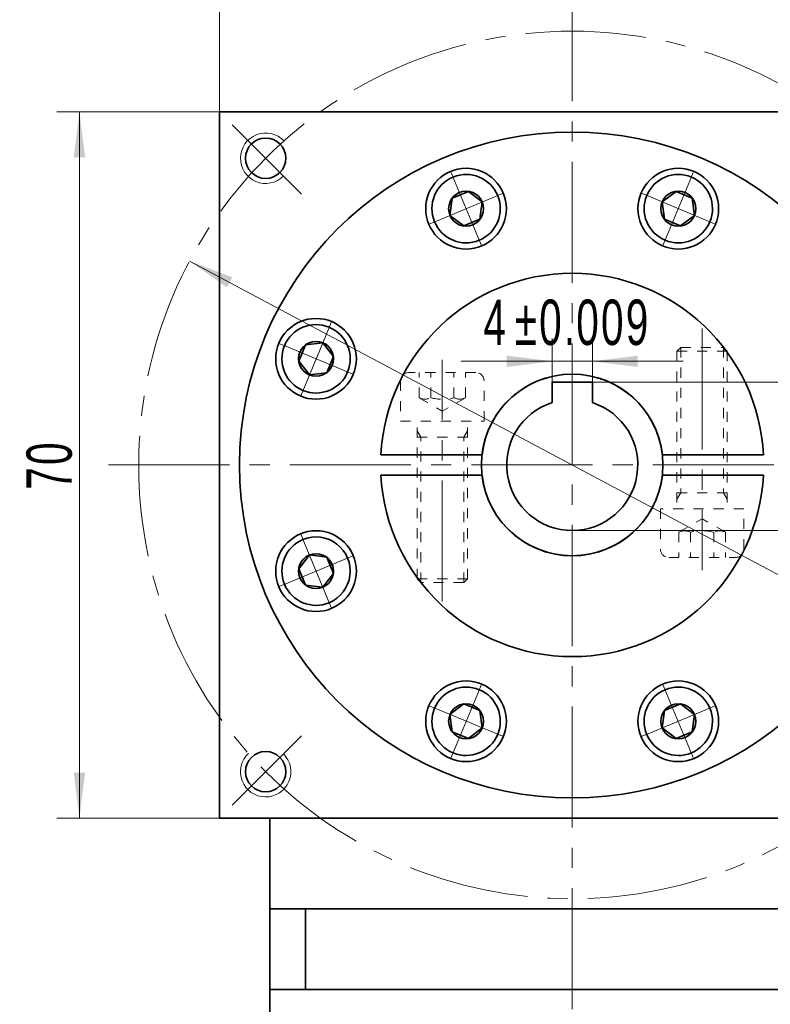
# Model space of a CAD drawing. Header units: millimetres. Extents: x 1507 to 2039, y 72 to 471.
# Tile 4 of 6: x 1793 to 1867, y 300 to 398. Entities that reach past the tile are written whole.
import ezdxf

# ---------------------------------------------------------------- set-up
doc = ezdxf.new("R2010")
doc.units = ezdxf.units.MM
doc.set_wipeout_variables(frame=1)
doc.linetypes.add('点画线', pattern=[18, 12, -2, 2, -2])
doc.linetypes.add('虚线', pattern=[2, 1, -1])
doc.layers.get('0').update_dxf_attribs({"lineweight": 35})
for name, color, linetype, lineweight in [('EB0_1', 7, 'Continuous', 35), ('中心线层', 1, '点画线', 18), ('尺寸线层', 3, 'Continuous', 18), ('粗实线层', 7, 'Continuous', 35), ('虚线层', 6, '虚线', 18)]:
    doc.layers.add(name, color=color, linetype=linetype, lineweight=lineweight)
doc.styles.add('标准', font='txt', dxfattribs={"width": 0.667})
doc.dimstyles.new('a4-1-1.5', dxfattribs={"dimtxt": 4.5, "dimasz": 4.5, "dimexe": 2.25, "dimexo": 0, "dimgap": 0.75, "dimtad": 1, "dimdec": 3, "dimdsep": 46, "dimtxsty": '标准', "dimblk": '_CAXARROW', "dimcen": 0, "dimdle": 9, "dimazin": 2, "dimtfac": 0.707107, "dimtdec": 3, "dimtix": 1, "dimtmove": 2, "dimatfit": 3, "dimfxl": 0, "dimfrac": 2, "dimtolj": 1, "dimarcsym": 0})

# ---------------------------------------------------------------- blocks, each defined once
blk = doc.blocks.new('*X25')
at = {"layer": '尺寸线层', "linetype": 'Continuous'}
for points in [[(1812.692, 402.102), (1817.192, 402.664), (1817.192, 401.539)], [(1882.692, 402.102), (1878.192, 402.664), (1878.192, 401.539)]]:
    blk.add_hatch(color=0, dxfattribs=at).paths.add_polyline_path(points, flags=0)
at = {"layer": '尺寸线层', "color": 0, "linetype": 'Continuous'}
for p, q in [((1812.692, 388.543), (1812.692, 404.352)), ((1882.692, 388.543), (1882.692, 404.352)), ((1812.692, 402.102), (1882.692, 402.102))]:
    blk.add_line(p, q, dxfattribs=at)
at = {"layer": '尺寸线层', "color": 0, "insert": (1847.692, 405.078), "char_height": 4.5, "width": 9, "attachment_point": 5, "line_spacing_factor": 1.15057, "style": '标准'}
blk.add_mtext('\\T1.1;70', dxfattribs=at)
blk = doc.blocks.new('_CAXARROW')
blk.add_hatch(color=0).paths.add_polyline_path([(0, 0), (-1, 0.125), (-1, -0.125)], flags=0)
blk = doc.blocks.new('*X26')
at = {"layer": '尺寸线层', "linetype": 'Continuous'}
for points in [[(1798.817, 388.543), (1799.379, 384.043), (1798.254, 384.043)], [(1798.817, 318.543), (1799.379, 323.043), (1798.254, 323.043)]]:
    blk.add_hatch(color=0, dxfattribs=at).paths.add_polyline_path(points, flags=0)
at = {"layer": '尺寸线层', "color": 0, "linetype": 'Continuous'}
for p, q in [((1812.692, 388.543), (1796.567, 388.543)), ((1798.817, 388.543), (1798.817, 318.543)), ((1812.692, 318.543), (1796.567, 318.543))]:
    blk.add_line(p, q, dxfattribs=at)
at = {"layer": '尺寸线层', "color": 0, "insert": (1795.841, 353.543), "char_height": 4.5, "width": 9, "attachment_point": 5, "rotation": 90, "line_spacing_factor": 1.15057, "style": '标准'}
blk.add_mtext('\\T1.1;70', dxfattribs=at)
blk = doc.blocks.new('*X29')
at = {"layer": '中心线层', "linetype": '点画线', "lineweight": 18}
for p, q in [((0, -3.89), (0, 3.89)), ((-3.89, 0), (3.89, 0))]:
    blk.add_line(p, q, dxfattribs=at)
at = {"layer": '粗实线层'}
for p, q in [((-1.732, 0), (-0.866, 1.5)), ((-0.866, 1.5), (0.866, 1.5)), ((1.732, 0), (0.866, 1.5)), ((1.732, 0), (0.866, 1.5)), ((-1.732, 0), (-0.866, -1.5)), ((1.732, 0), (0.866, -1.5)), ((-0.866, -1.5), (0.866, -1.5))]:
    blk.add_line(p, q, dxfattribs=at)
blk.add_circle((0, 0), 1.732, dxfattribs=at)
for start, end in [(0, 180), (180, 360)]:
    blk.add_arc((0, 0), 3.39, start, end, dxfattribs=at)
blk = doc.blocks.new('*X30')
at = {"layer": '尺寸线层', "linetype": 'Continuous'}
for points in [[(1809.742, 373.761), (1813.449, 371.148), (1813.978, 372.141)], [(1885.643, 333.325), (1881.407, 334.944), (1881.936, 335.937)]]:
    blk.add_hatch(color=0, dxfattribs=at).paths.add_polyline_path(points, flags=0)
at = {"layer": '尺寸线层', "color": 0, "linetype": 'Continuous'}
blk.add_line((1895.323, 328.168), (1809.742, 373.761), dxfattribs=at)
at = {"layer": '尺寸线层', "color": 0, "insert": (1893.613, 332.836), "char_height": 4.5, "width": 14.81605, "attachment_point": 5, "rotation": 331.95384, "line_spacing_factor": 1.15057, "style": '标准'}
blk.add_mtext('\\T1.1;%%C86', dxfattribs=at)
blk = doc.blocks.new('nmwq23_1')
at = {"layer": '中心线层'}
blk.add_line((0, -17.887), (0, 6.07), dxfattribs=at)
at = {"layer": '虚线层'}
for p, q in [((-4.14, 3.992), (-4.14, 0)), ((3.312, 4.82), (-3.312, 4.82)), ((-2.309, 2.32), (-2.309, 4.82)), ((-1.155, 2.32), (-1.155, 4.82)), ((1.155, 2.32), (1.155, 4.82)), ((2.309, 2.32), (2.309, 4.82)), ((4.14, 0), (4.14, 3.992)), ((-2.309, 2.32), (0, 0.987)), ((2.309, 2.32), (0, 0.987)), ((-4.14, 0), (4.14, 0)), ((-2.5, -15.625), (-2.5, 0)), ((2.5, -15.625), (2.5, 0)), ((-2.125, -1.6), (-2.5, -0.95)), ((2.125, -1.6), (2.5, -0.95)), ((-2.5, -1.6), (2.5, -1.6)), ((-2.125, -16), (-2.125, -1.6)), ((2.125, -16), (2.125, -1.6)), ((2.5, -15.625), (-2.5, -15.625)), ((-2.125, -16), (-2.5, -15.625)), ((2.125, -16), (-2.125, -16)), ((2.125, -16), (2.5, -15.625))]:
    blk.add_line(p, q, dxfattribs=at)
for centre, radius, start, end in [((-3.312, 3.992), 0.828, 90, 180), ((3.312, 3.992), 0.828, 0, 90), ((-1.732, 3.475), 1.291, 243.43495, 296.56505), ((0, 6.707), 4.536, 255.25287, 284.74713), ((1.732, 3.475), 1.291, 243.43495, 296.56505)]:
    blk.add_arc(centre, radius, start, end, dxfattribs=at)
blk = doc.blocks.new('nsd57_1')
at = {"layer": '粗实线层'}
for p, q in [((-18.974, 1), (-8.944, 1)), ((18.974, 1), (8.944, 1)), ((-18.974, -1), (-8.944, -1)), ((18.974, -1), (8.944, -1))]:
    blk.add_line(p, q, dxfattribs=at)
for radius, start, end in [(19, 3.01696, 176.98304), (9, 6.37937, 173.62063), (19, 183.01696, 356.98304), (9, 186.37937, 353.62063)]:
    blk.add_arc((0, 0), radius, start, end, dxfattribs=at)
at = {"layer": '粗实线层', "rotation": 180}
blk.add_blockref('nmwq23_1', (12.885, -4.346), dxfattribs=at)
at = {"layer": '粗实线层'}
blk.add_blockref('nmwq23_1', (-12.885, 4.346), dxfattribs=at)
blk = doc.blocks.new('*X45')
at = {"layer": '尺寸线层', "color": 0, "char_height": 4.5, "attachment_point": 1, "line_spacing_factor": 1.15057, "style": '标准'}
for s, insert, width in [('\\T1.1;4', (1838.878, 369.939), 70.51326), ('\\T1.1;%%P0.009', (1841.99, 369.939), 62.30141)]:
    blk.add_mtext(s, dxfattribs=dict(at, insert=insert, width=width))
blk = doc.blocks.new('*X44')
at = {"layer": '尺寸线层', "linetype": 'Continuous'}
for points in [[(1845.692, 363.822), (1841.192, 363.26), (1841.192, 364.385)], [(1849.692, 363.822), (1854.192, 363.26), (1854.192, 364.385)]]:
    blk.add_hatch(color=0, dxfattribs=at).paths.add_polyline_path(points, flags=0)
at = {"layer": '尺寸线层', "color": 0, "linetype": 'Continuous'}
for p, q in [((1845.692, 361.743), (1845.692, 366.072)), ((1849.692, 361.743), (1849.692, 366.072)), ((1858.692, 363.822), (1836.692, 363.822))]:
    blk.add_line(p, q, dxfattribs=at)
at = {"layer": '尺寸线层', "color": 0}
blk.add_blockref('*X45', (0, 0), dxfattribs=at)
blk = doc.blocks.new('*X46')
at = {"layer": '尺寸线层', "linetype": 'Continuous'}
for points in [[(1873.428, 361.743), (1873.99, 357.243), (1872.865, 357.243)], [(1873.428, 347.043), (1873.99, 351.543), (1872.865, 351.543)]]:
    blk.add_hatch(color=0, dxfattribs=at).paths.add_polyline_path(points, flags=0)
at = {"layer": '尺寸线层', "color": 0, "linetype": 'Continuous'}
for p, q in [((1849.692, 361.743), (1875.678, 361.743)), ((1873.428, 361.743), (1873.428, 347.043)), ((1847.692, 347.043), (1875.678, 347.043))]:
    blk.add_line(p, q, dxfattribs=at)
at = {"layer": '尺寸线层', "color": 0, "insert": (1870.452, 353.543), "char_height": 4.5, "width": 16.26975, "attachment_point": 5, "rotation": 90, "line_spacing_factor": 1.15057, "style": '标准'}
blk.add_mtext('\\T1.1;14.7', dxfattribs=at)

msp = doc.modelspace()

# ---------------------------------------------------------------- linework, layer by layer
at = {"layer": 'EB0_1'}
for p, q in [((1817.6925, 309.5427), (1817.6925, 274.0427)), ((1877.6925, 309.5427), (1817.6925, 309.5427)), ((1877.6925, 301.5427), (1817.6925, 301.5427))]:
    msp.add_line(p, q, dxfattribs=at)
at = {"layer": '中心线层'}
for p, q in [((1847.6925, 227.5979), (1847.6925, 399.5427)), ((1820.8498, 380.3854), (1813.9678, 387.2674)), ((1801.6925, 353.5427), (1893.6925, 353.5427)), ((1820.8498, 326.7001), (1813.9678, 319.8181))]:
    msp.add_line(p, q, dxfattribs=at)
at = {"layer": '粗实线层'}
for p, q in [((1812.6925, 388.5427), (1812.6925, 318.5427)), ((1812.6925, 388.5427), (1882.6925, 388.5427)), ((1849.6925, 361.7427), (1845.6925, 361.7427)), ((1845.6925, 361.7427), (1845.6925, 359.7274)), ((1849.6925, 361.7427), (1849.6925, 359.7274)), ((1882.6925, 318.5427), (1812.6925, 318.5427)), ((1817.6925, 309.5427), (1817.6925, 318.5427)), ((1821.235, 309.5427), (1821.235, 301.5427))]:
    msp.add_line(p, q, dxfattribs=at)
for centre, radius in [((1847.6925, 353.5427), 33), ((1817.2869, 383.9483), 2), ((1837.1687, 378.9494), 4), ((1847.6925, 353.5427), 9), ((1817.2869, 323.1372), 2)]:
    msp.add_circle(centre, radius, dxfattribs=at)
at = {"layer": '粗实线层', "lineweight": 18}
for centre, start, end in [((1817.2869, 383.9483), 43.33419, 315), ((1817.2869, 323.1372), 133.33419, 45)]:
    msp.add_arc(centre, 2.5, start, end, dxfattribs=at)
at = {"layer": '粗实线层'}
msp.add_arc((1847.6925, 353.5427), 6.5, 107.920213, 72.079787, dxfattribs=at)

# ---------------------------------------------------------------- block references
msp.add_blockref('nsd57_1', (1847.6925, 353.5427), dxfattribs=at)

# ---------------------------------------------------------------- dimensions: what is measured, and where the dimension line sits
at = {"layer": '尺寸线层'}
dim = msp.add_linear_dim(base=(1882.6925, 402.102), p1=(1812.6925, 388.5427), p2=(1882.6925, 388.5427), dimstyle='a4-1-1.5', override={"dimsah": 1, "dimtfill": 1, "dimtzin": 8}, dxfattribs=at)
dim.commit()
dim.dimension.update_dxf_attribs({"geometry": '*X25', "text_midpoint": (1847.6925, 405.0777)})
dim = msp.add_linear_dim(base=(1798.8165, 318.5427), p1=(1812.6925, 388.5427), p2=(1812.6925, 318.5427), angle=270, dimstyle='a4-1-1.5', override={"dimsah": 1, "dimtfill": 1, "dimtzin": 8}, dxfattribs=at)
dim.commit()
dim.dimension.update_dxf_attribs({"geometry": '*X26', "text_midpoint": (1795.8408, 353.5427)})
dim = msp.add_linear_dim(base=(1845.6925, 363.822), p1=(1849.6925, 361.7427), p2=(1845.6925, 361.7427), text='\\A1;4{\\H1x;%%P0.009}', dimstyle='a4-1-1.5', override={"dimsah": 1, "dimtfac": 1, "dimtfill": 1, "dimtolj": 0, "dimtzin": 8}, dxfattribs=at)
dim.commit()
dim.dimension.update_dxf_attribs({"geometry": '*X44', "text_midpoint": (1847.6925, 367.6545)})
dim = msp.add_linear_dim(base=(1873.4275, 347.0427), p1=(1849.6925, 361.7427), p2=(1847.6925, 347.0427), angle=270, dimstyle='a4-1-1.5', override={"dimsah": 1, "dimtfill": 1, "dimtzin": 8}, dxfattribs=at)
dim.commit()
dim.dimension.update_dxf_attribs({"geometry": '*X46', "text_midpoint": (1870.4518, 353.5427), "dimtype": 160})

# ---------------------------------------------------------------- next in the draw order: wipeouts: each hides what was drawn before it
for points in [[(1840.3006, 380.2467), (1840.2925, 380.2662), (1840.2843, 380.2855), (1840.2759, 380.3049), (1840.2674, 380.3241), (1840.2589, 380.3433), (1840.2501, 380.3625), (1840.2413, 380.3816), (1840.2324, 380.4007), (1840.2233, 380.4197), (1840.2141, 380.4386), (1840.2048, 380.4575), (1840.1954, 380.4763), (1840.1858, 380.4951), (1840.1762, 380.5138), (1840.1664, 380.5324), (1840.1565, 380.551), (1840.1465, 380.5695), (1840.1364, 380.588), (1840.1262, 380.6064), (1840.1158, 380.6247), (1840.1053, 380.643), (1840.0948, 380.6612), (1840.0841, 380.6793), (1840.0733, 380.6974), (1840.0624, 380.7154), (1840.0514, 380.7333), (1840.0402, 380.7512), (1840.029, 380.769), (1840.0176, 380.7867), (1840.0062, 380.8044), (1840.0062, 380.8044), (1839.9176, 380.9333), (1839.8231, 381.058), (1839.723, 381.1782), (1839.6175, 381.2937), (1839.5067, 381.4042), (1839.391, 381.5094), (1839.2705, 381.6092), (1839.1456, 381.7034), (1839.0164, 381.7916), (1838.8833, 381.8738), (1838.7466, 381.9498), (1838.6065, 382.0194), (1838.4633, 382.0825), (1838.3174, 382.1389), (1838.169, 382.1885), (1838.0185, 382.2312), (1837.8662, 382.2669), (1837.7125, 382.2955), (1837.5575, 382.3171), (1837.4017, 382.3314), (1837.2455, 382.3386), (1837.089, 382.3385), (1836.9328, 382.3312), (1836.777, 382.3167), (1836.6221, 382.2951), (1836.4683, 382.2663), (1836.316, 382.2305), (1836.1656, 382.1876), (1836.0173, 382.1379), (1835.8714, 382.0814), (1835.8714, 382.0814), (1835.7283, 382.0182), (1835.5882, 381.9485), (1835.4516, 381.8724), (1835.3185, 381.7901), (1835.1895, 381.7017), (1835.0646, 381.6074), (1834.9442, 381.5075), (1834.8286, 381.4022), (1834.7179, 381.2916), (1834.6125, 381.1761), (1834.5125, 381.0558), (1834.4181, 380.931), (1834.3296, 380.802), (1834.2472, 380.669), (1834.171, 380.5324), (1834.1011, 380.3924), (1834.0378, 380.2494), (1833.9812, 380.1036), (1833.9313, 379.9553), (1833.8884, 379.8049), (1833.8524, 379.6526), (1833.8235, 379.4989), (1833.8017, 379.344), (1833.7871, 379.1882), (1833.7797, 379.032), (1833.7795, 378.8755), (1833.7865, 378.7193), (1833.8007, 378.5635), (1833.8221, 378.4085), (1833.8506, 378.2547), (1833.8506, 378.2547), (1833.855, 378.2341), (1833.8595, 378.2135), (1833.8642, 378.193), (1833.8689, 378.1725), (1833.8738, 378.152), (1833.8788, 378.1316), (1833.884, 378.1112), (1833.8892, 378.0908), (1833.8946, 378.0704), (1833.9001, 378.0501), (1833.9058, 378.0298), (1833.9116, 378.0096), (1833.9175, 377.9894), (1833.9235, 377.9692), (1833.9296, 377.9491), (1833.9359, 377.929), (1833.9423, 377.9089), (1833.9488, 377.8889), (1833.9555, 377.8689), (1833.9623, 377.849), (1833.9692, 377.8291), (1833.9762, 377.8093), (1833.9833, 377.7895), (1833.9906, 377.7697), (1833.998, 377.75), (1834.0055, 377.7303), (1834.0131, 377.7107), (1834.0209, 377.6911), (1834.0287, 377.6716), (1834.0367, 377.6521), (1834.0367, 377.6521), (1834.1089, 377.49), (1834.1895, 377.3319), (1834.2782, 377.1782), (1834.3749, 377.0293), (1834.4792, 376.8857), (1834.5909, 376.7478), (1834.7097, 376.6159), (1834.8352, 376.4904), (1834.9671, 376.3717), (1835.105, 376.26), (1835.2486, 376.1556), (1835.3974, 376.059), (1835.5511, 375.9702), (1835.7093, 375.8897), (1835.8714, 375.8175), (1836.0371, 375.7539), (1836.2059, 375.699), (1836.3773, 375.6531), (1836.5509, 375.6162), (1836.7262, 375.5884), (1836.9027, 375.5699), (1837.0799, 375.5606), (1837.2574, 375.5606), (1837.4347, 375.5699), (1837.6112, 375.5884), (1837.7865, 375.6162), (1837.9601, 375.6531), (1838.1315, 375.699), (1838.3003, 375.7539), (1838.466, 375.8175), (1838.466, 375.8175), (1838.6281, 375.8897), (1838.7863, 375.9702), (1838.94, 376.059), (1839.0888, 376.1556), (1839.2324, 376.26), (1839.3703, 376.3717), (1839.5022, 376.4904), (1839.6277, 376.6159), (1839.7465, 376.7478), (1839.8582, 376.8857), (1839.9625, 377.0293), (1840.0591, 377.1782), (1840.1479, 377.3319), (1840.2284, 377.49), (1840.3006, 377.6521), (1840.3642, 377.8178), (1840.4191, 377.9866), (1840.465, 378.1581), (1840.5019, 378.3317), (1840.5297, 378.507), (1840.5482, 378.6835), (1840.5575, 378.8607), (1840.5575, 379.0382), (1840.5482, 379.2154), (1840.5297, 379.3919), (1840.5019, 379.5672), (1840.465, 379.7408), (1840.4191, 379.9122), (1840.3642, 380.081)], [(1861.3482, 377.6521), (1861.3562, 377.6716), (1861.3641, 377.6911), (1861.3718, 377.7107), (1861.3795, 377.7303), (1861.387, 377.75), (1861.3944, 377.7697), (1861.4016, 377.7895), (1861.4088, 377.8093), (1861.4158, 377.8291), (1861.4227, 377.849), (1861.4295, 377.8689), (1861.4361, 377.8889), (1861.4426, 377.9089), (1861.449, 377.929), (1861.4553, 377.9491), (1861.4615, 377.9692), (1861.4675, 377.9894), (1861.4734, 378.0096), (1861.4792, 378.0298), (1861.4848, 378.0501), (1861.4903, 378.0704), (1861.4957, 378.0908), (1861.501, 378.1112), (1861.5061, 378.1316), (1861.5112, 378.152), (1861.516, 378.1725), (1861.5208, 378.193), (1861.5254, 378.2135), (1861.5299, 378.2341), (1861.5343, 378.2547), (1861.5343, 378.2547), (1861.5628, 378.4085), (1861.5842, 378.5635), (1861.5984, 378.7193), (1861.6055, 378.8755), (1861.6053, 379.032), (1861.5979, 379.1882), (1861.5832, 379.344), (1861.5614, 379.4989), (1861.5325, 379.6526), (1861.4966, 379.8049), (1861.4536, 379.9553), (1861.4038, 380.1036), (1861.3471, 380.2494), (1861.2838, 380.3924), (1861.214, 380.5324), (1861.1378, 380.669), (1861.0553, 380.802), (1860.9668, 380.931), (1860.8725, 381.0558), (1860.7725, 381.1761), (1860.667, 381.2916), (1860.5564, 381.4022), (1860.4407, 381.5075), (1860.3204, 381.6074), (1860.1955, 381.7017), (1860.0664, 381.7901), (1859.9334, 381.8724), (1859.7967, 381.9485), (1859.6567, 382.0182), (1859.5136, 382.0814), (1859.5136, 382.0814), (1859.3677, 382.1379), (1859.2194, 382.1876), (1859.0689, 382.2305), (1858.9166, 382.2663), (1858.7629, 382.2951), (1858.608, 382.3167), (1858.4522, 382.3312), (1858.2959, 382.3385), (1858.1395, 382.3386), (1857.9832, 382.3314), (1857.8274, 382.3171), (1857.6725, 382.2955), (1857.5187, 382.2669), (1857.3664, 382.2312), (1857.2159, 382.1885), (1857.0676, 382.1389), (1856.9216, 382.0825), (1856.7785, 382.0194), (1856.6384, 381.9498), (1856.5016, 381.8738), (1856.3685, 381.7916), (1856.2394, 381.7034), (1856.1145, 381.6092), (1855.994, 381.5094), (1855.8783, 381.4042), (1855.7675, 381.2937), (1855.662, 381.1782), (1855.5618, 381.058), (1855.4674, 380.9333), (1855.3788, 380.8044), (1855.3788, 380.8044), (1855.3673, 380.7867), (1855.356, 380.769), (1855.3447, 380.7512), (1855.3336, 380.7333), (1855.3226, 380.7154), (1855.3117, 380.6974), (1855.3009, 380.6793), (1855.2902, 380.6612), (1855.2796, 380.643), (1855.2692, 380.6247), (1855.2588, 380.6064), (1855.2486, 380.588), (1855.2385, 380.5695), (1855.2285, 380.551), (1855.2186, 380.5324), (1855.2088, 380.5138), (1855.1991, 380.4951), (1855.1896, 380.4763), (1855.1802, 380.4575), (1855.1709, 380.4386), (1855.1617, 380.4197), (1855.1526, 380.4007), (1855.1437, 380.3816), (1855.1348, 380.3625), (1855.1261, 380.3433), (1855.1175, 380.3241), (1855.109, 380.3049), (1855.1007, 380.2855), (1855.0924, 380.2662), (1855.0843, 380.2467), (1855.0843, 380.2467), (1855.0207, 380.081), (1854.9659, 379.9122), (1854.9199, 379.7408), (1854.883, 379.5672), (1854.8553, 379.3919), (1854.8367, 379.2154), (1854.8274, 379.0382), (1854.8274, 378.8607), (1854.8367, 378.6835), (1854.8553, 378.507), (1854.883, 378.3317), (1854.9199, 378.1581), (1854.9659, 377.9866), (1855.0207, 377.8178), (1855.0843, 377.6521), (1855.1565, 377.49), (1855.2371, 377.3319), (1855.3258, 377.1782), (1855.4225, 377.0293), (1855.5268, 376.8857), (1855.6385, 376.7478), (1855.7573, 376.6159), (1855.8828, 376.4904), (1856.0146, 376.3717), (1856.1526, 376.26), (1856.2962, 376.1556), (1856.445, 376.059), (1856.5987, 375.9702), (1856.7568, 375.8897), (1856.919, 375.8175), (1856.919, 375.8175), (1857.0847, 375.7539), (1857.2535, 375.699), (1857.4249, 375.6531), (1857.5985, 375.6162), (1857.7738, 375.5884), (1857.9503, 375.5699), (1858.1275, 375.5606), (1858.305, 375.5606), (1858.4822, 375.5699), (1858.6588, 375.5884), (1858.8341, 375.6162), (1859.0077, 375.6531), (1859.1791, 375.699), (1859.3479, 375.7539), (1859.5136, 375.8175), (1859.6757, 375.8897), (1859.8338, 375.9702), (1859.9875, 376.059), (1860.1364, 376.1556), (1860.28, 376.26), (1860.4179, 376.3717), (1860.5498, 376.4904), (1860.6753, 376.6159), (1860.794, 376.7478), (1860.9057, 376.8857), (1861.0101, 377.0293), (1861.1067, 377.1782), (1861.1955, 377.3319), (1861.276, 377.49)], [(1823.5831, 367.1985), (1823.5636, 367.2065), (1823.5441, 367.2144), (1823.5245, 367.2221), (1823.5049, 367.2297), (1823.4852, 367.2373), (1823.4655, 367.2446), (1823.4458, 367.2519), (1823.426, 367.2591), (1823.4061, 367.2661), (1823.3862, 367.273), (1823.3663, 367.2797), (1823.3463, 367.2864), (1823.3263, 367.2929), (1823.3062, 367.2993), (1823.2862, 367.3056), (1823.266, 367.3117), (1823.2458, 367.3178), (1823.2256, 367.3237), (1823.2054, 367.3294), (1823.1851, 367.3351), (1823.1648, 367.3406), (1823.1445, 367.346), (1823.1241, 367.3513), (1823.1037, 367.3564), (1823.0832, 367.3614), (1823.0627, 367.3663), (1823.0422, 367.3711), (1823.0217, 367.3757), (1823.0011, 367.3802), (1822.9805, 367.3846), (1822.9805, 367.3846), (1822.8267, 367.4131), (1822.6718, 367.4345), (1822.516, 367.4487), (1822.3597, 367.4557), (1822.2033, 367.4555), (1822.047, 367.4481), (1821.8913, 367.4335), (1821.7363, 367.4117), (1821.5826, 367.3828), (1821.4304, 367.3468), (1821.2799, 367.3039), (1821.1317, 367.254), (1820.9858, 367.1974), (1820.8428, 367.1341), (1820.7028, 367.0642), (1820.5662, 366.988), (1820.4332, 366.9056), (1820.3042, 366.8171), (1820.1795, 366.7228), (1820.0592, 366.6228), (1819.9436, 366.5173), (1819.833, 366.4066), (1819.7277, 366.291), (1819.6278, 366.1706), (1819.5336, 366.0458), (1819.4452, 365.9167), (1819.3628, 365.7837), (1819.2867, 365.647), (1819.217, 365.5069), (1819.1538, 365.3638), (1819.1538, 365.3638), (1819.0973, 365.218), (1819.0476, 365.0696), (1819.0048, 364.9192), (1818.9689, 364.7669), (1818.9402, 364.6132), (1818.9185, 364.4582), (1818.904, 364.3025), (1818.8967, 364.1462), (1818.8967, 363.9898), (1818.9038, 363.8335), (1818.9182, 363.6777), (1818.9397, 363.5228), (1818.9683, 363.369), (1819.0041, 363.2167), (1819.0468, 363.0662), (1819.0964, 362.9178), (1819.1527, 362.7719), (1819.2158, 362.6287), (1819.2854, 362.4886), (1819.3614, 362.3519), (1819.4436, 362.2188), (1819.5319, 362.0897), (1819.626, 361.9647), (1819.7258, 361.8443), (1819.8311, 361.7285), (1819.9415, 361.6178), (1820.057, 361.5122), (1820.1772, 361.4121), (1820.3019, 361.3177), (1820.4308, 361.2291), (1820.4308, 361.2291), (1820.4485, 361.2176), (1820.4662, 361.2063), (1820.484, 361.195), (1820.5019, 361.1839), (1820.5198, 361.1729), (1820.5378, 361.1619), (1820.5559, 361.1511), (1820.574, 361.1405), (1820.5922, 361.1299), (1820.6105, 361.1194), (1820.6288, 361.1091), (1820.6472, 361.0988), (1820.6657, 361.0887), (1820.6842, 361.0787), (1820.7028, 361.0688), (1820.7215, 361.0591), (1820.7402, 361.0494), (1820.7589, 361.0399), (1820.7777, 361.0304), (1820.7966, 361.0211), (1820.8156, 361.0119), (1820.8346, 361.0029), (1820.8536, 360.9939), (1820.8727, 360.9851), (1820.8919, 360.9764), (1820.9111, 360.9678), (1820.9304, 360.9593), (1820.9497, 360.9509), (1820.9691, 360.9427), (1820.9885, 360.9346), (1820.9885, 360.9346), (1821.1542, 360.871), (1821.323, 360.8161), (1821.4944, 360.7702), (1821.668, 360.7333), (1821.8433, 360.7055), (1822.0198, 360.687), (1822.1971, 360.6777), (1822.3745, 360.6777), (1822.5518, 360.687), (1822.7283, 360.7055), (1822.9036, 360.7333), (1823.0772, 360.7702), (1823.2486, 360.8161), (1823.4174, 360.871), (1823.5831, 360.9346), (1823.7452, 361.0068), (1823.9034, 361.0874), (1824.0571, 361.1761), (1824.2059, 361.2728), (1824.3495, 361.3771), (1824.4874, 361.4888), (1824.6193, 361.6075), (1824.7448, 361.733), (1824.8636, 361.8649), (1824.9753, 362.0028), (1825.0796, 362.1464), (1825.1762, 362.2953), (1825.265, 362.449), (1825.3456, 362.6071), (1825.4177, 362.7692), (1825.4177, 362.7692), (1825.4813, 362.9349), (1825.5362, 363.1037), (1825.5821, 363.2752), (1825.619, 363.4488), (1825.6468, 363.6241), (1825.6653, 363.8006), (1825.6746, 363.9778), (1825.6746, 364.1553), (1825.6653, 364.3325), (1825.6468, 364.509), (1825.619, 364.6843), (1825.5821, 364.8579), (1825.5362, 365.0294), (1825.4813, 365.1981), (1825.4177, 365.3638), (1825.3456, 365.526), (1825.265, 365.6841), (1825.1762, 365.8378), (1825.0796, 365.9867), (1824.9753, 366.1302), (1824.8636, 366.2682), (1824.7448, 366.4001), (1824.6193, 366.5256), (1824.4874, 366.6443), (1824.3495, 366.756), (1824.2059, 366.8603), (1824.0571, 366.957), (1823.9034, 367.0457), (1823.7452, 367.1263)], [(1820.9885, 346.1509), (1820.9691, 346.1428), (1820.9497, 346.1346), (1820.9304, 346.1262), (1820.9111, 346.1177), (1820.8919, 346.1091), (1820.8727, 346.1004), (1820.8536, 346.0916), (1820.8346, 346.0826), (1820.8156, 346.0735), (1820.7966, 346.0644), (1820.7777, 346.0551), (1820.7589, 346.0456), (1820.7402, 346.0361), (1820.7215, 346.0264), (1820.7028, 346.0167), (1820.6842, 346.0068), (1820.6657, 345.9968), (1820.6472, 345.9867), (1820.6288, 345.9764), (1820.6105, 345.9661), (1820.5922, 345.9556), (1820.574, 345.945), (1820.5559, 345.9344), (1820.5378, 345.9236), (1820.5198, 345.9126), (1820.5019, 345.9016), (1820.484, 345.8905), (1820.4662, 345.8792), (1820.4485, 345.8679), (1820.4308, 345.8564), (1820.4308, 345.8564), (1820.3019, 345.7678), (1820.1772, 345.6734), (1820.057, 345.5733), (1819.9415, 345.4677), (1819.8311, 345.357), (1819.7258, 345.2412), (1819.626, 345.1208), (1819.5319, 344.9958), (1819.4436, 344.8667), (1819.3614, 344.7336), (1819.2854, 344.5969), (1819.2158, 344.4568), (1819.1527, 344.3136), (1819.0964, 344.1677), (1819.0468, 344.0193), (1819.0041, 343.8688), (1818.9683, 343.7165), (1818.9397, 343.5627), (1818.9182, 343.4078), (1818.9038, 343.252), (1818.8967, 343.0957), (1818.8967, 342.9393), (1818.904, 342.783), (1818.9185, 342.6273), (1818.9402, 342.4723), (1818.9689, 342.3186), (1819.0048, 342.1663), (1819.0476, 342.0158), (1819.0973, 341.8675), (1819.1538, 341.7217), (1819.1538, 341.7217), (1819.217, 341.5785), (1819.2867, 341.4385), (1819.3628, 341.3018), (1819.4452, 341.1688), (1819.5336, 341.0397), (1819.6278, 340.9149), (1819.7277, 340.7945), (1819.833, 340.6788), (1819.9436, 340.5682), (1820.0592, 340.4627), (1820.1795, 340.3627), (1820.3042, 340.2684), (1820.4332, 340.1799), (1820.5662, 340.0975), (1820.7028, 340.0212), (1820.8428, 339.9514), (1820.9858, 339.8881), (1821.1317, 339.8315), (1821.2799, 339.7816), (1821.4304, 339.7387), (1821.5826, 339.7027), (1821.7363, 339.6738), (1821.8913, 339.652), (1822.047, 339.6374), (1822.2033, 339.63), (1822.3597, 339.6298), (1822.516, 339.6368), (1822.6718, 339.651), (1822.8267, 339.6724), (1822.9805, 339.7009), (1822.9805, 339.7009), (1823.0011, 339.7053), (1823.0217, 339.7098), (1823.0422, 339.7144), (1823.0627, 339.7192), (1823.0832, 339.7241), (1823.1037, 339.7291), (1823.1241, 339.7342), (1823.1445, 339.7395), (1823.1648, 339.7449), (1823.1851, 339.7504), (1823.2054, 339.7561), (1823.2256, 339.7618), (1823.2458, 339.7677), (1823.266, 339.7738), (1823.2862, 339.7799), (1823.3062, 339.7862), (1823.3263, 339.7926), (1823.3463, 339.7991), (1823.3663, 339.8058), (1823.3862, 339.8125), (1823.4061, 339.8194), (1823.426, 339.8264), (1823.4458, 339.8336), (1823.4655, 339.8409), (1823.4852, 339.8482), (1823.5049, 339.8557), (1823.5245, 339.8634), (1823.5441, 339.8711), (1823.5636, 339.879), (1823.5831, 339.887), (1823.5831, 339.887), (1823.7452, 339.9592), (1823.9034, 340.0398), (1824.0571, 340.1285), (1824.2059, 340.2252), (1824.3495, 340.3295), (1824.4874, 340.4412), (1824.6193, 340.5599), (1824.7448, 340.6854), (1824.8636, 340.8173), (1824.9753, 340.9553), (1825.0796, 341.0988), (1825.1762, 341.2477), (1825.265, 341.4014), (1825.3456, 341.5595), (1825.4177, 341.7217), (1825.4813, 341.8873), (1825.5362, 342.0561), (1825.5821, 342.2276), (1825.619, 342.4012), (1825.6468, 342.5765), (1825.6653, 342.753), (1825.6746, 342.9302), (1825.6746, 343.1077), (1825.6653, 343.2849), (1825.6468, 343.4614), (1825.619, 343.6367), (1825.5821, 343.8103), (1825.5362, 343.9818), (1825.4813, 344.1506), (1825.4177, 344.3163), (1825.4177, 344.3163), (1825.3456, 344.4784), (1825.265, 344.6365), (1825.1762, 344.7902), (1825.0796, 344.9391), (1824.9753, 345.0827), (1824.8636, 345.2206), (1824.7448, 345.3525), (1824.6193, 345.478), (1824.4874, 345.5967), (1824.3495, 345.7084), (1824.2059, 345.8127), (1824.0571, 345.9094), (1823.9034, 345.9981), (1823.7452, 346.0787), (1823.5831, 346.1509), (1823.4174, 346.2145), (1823.2486, 346.2694), (1823.0772, 346.3153), (1822.9036, 346.3522), (1822.7283, 346.38), (1822.5518, 346.3985), (1822.3745, 346.4078), (1822.1971, 346.4078), (1822.0198, 346.3985), (1821.8433, 346.38), (1821.668, 346.3522), (1821.4944, 346.3153), (1821.323, 346.2694), (1821.1542, 346.2145)], [(1834.0367, 329.4334), (1834.0287, 329.4139), (1834.0209, 329.3944), (1834.0131, 329.3748), (1834.0055, 329.3552), (1833.998, 329.3355), (1833.9906, 329.3158), (1833.9833, 329.296), (1833.9762, 329.2762), (1833.9692, 329.2564), (1833.9623, 329.2365), (1833.9555, 329.2166), (1833.9488, 329.1966), (1833.9423, 329.1766), (1833.9359, 329.1565), (1833.9296, 329.1364), (1833.9235, 329.1163), (1833.9175, 329.0961), (1833.9116, 329.0759), (1833.9058, 329.0557), (1833.9001, 329.0354), (1833.8946, 329.0151), (1833.8892, 328.9947), (1833.884, 328.9743), (1833.8788, 328.9539), (1833.8738, 328.9335), (1833.8689, 328.913), (1833.8642, 328.8925), (1833.8595, 328.872), (1833.855, 328.8514), (1833.8506, 328.8308), (1833.8506, 328.8308), (1833.8221, 328.677), (1833.8007, 328.522), (1833.7865, 328.3662), (1833.7795, 328.21), (1833.7797, 328.0535), (1833.7871, 327.8973), (1833.8017, 327.7415), (1833.8235, 327.5866), (1833.8524, 327.4329), (1833.8884, 327.2806), (1833.9313, 327.1302), (1833.9812, 326.9819), (1834.0378, 326.8361), (1834.1011, 326.6931), (1834.171, 326.5531), (1834.2472, 326.4165), (1834.3296, 326.2835), (1834.4181, 326.1545), (1834.5125, 326.0297), (1834.6125, 325.9094), (1834.7179, 325.7939), (1834.8286, 325.6833), (1834.9442, 325.578), (1835.0646, 325.4781), (1835.1895, 325.3838), (1835.3185, 325.2954), (1835.4516, 325.2131), (1835.5882, 325.137), (1835.7283, 325.0673), (1835.8714, 325.0041), (1835.8714, 325.0041), (1836.0173, 324.9476), (1836.1656, 324.8979), (1836.316, 324.855), (1836.4683, 324.8192), (1836.6221, 324.7904), (1836.777, 324.7688), (1836.9328, 324.7543), (1837.089, 324.747), (1837.2455, 324.7469), (1837.4017, 324.7541), (1837.5575, 324.7684), (1837.7125, 324.79), (1837.8662, 324.8186), (1838.0185, 324.8543), (1838.169, 324.897), (1838.3174, 324.9466), (1838.4633, 325.003), (1838.6065, 325.0661), (1838.7466, 325.1357), (1838.8833, 325.2117), (1839.0164, 325.2939), (1839.1456, 325.3821), (1839.2705, 325.4763), (1839.391, 325.5761), (1839.5067, 325.6813), (1839.6175, 325.7918), (1839.723, 325.9073), (1839.8231, 326.0275), (1839.9176, 326.1522), (1840.0062, 326.2811), (1840.0062, 326.2811), (1840.0176, 326.2988), (1840.029, 326.3165), (1840.0402, 326.3343), (1840.0514, 326.3522), (1840.0624, 326.3701), (1840.0733, 326.3881), (1840.0841, 326.4062), (1840.0948, 326.4243), (1840.1053, 326.4425), (1840.1158, 326.4608), (1840.1262, 326.4791), (1840.1364, 326.4975), (1840.1465, 326.516), (1840.1565, 326.5345), (1840.1664, 326.5531), (1840.1762, 326.5717), (1840.1858, 326.5904), (1840.1954, 326.6092), (1840.2048, 326.628), (1840.2141, 326.6469), (1840.2233, 326.6658), (1840.2324, 326.6848), (1840.2413, 326.7039), (1840.2501, 326.723), (1840.2589, 326.7422), (1840.2674, 326.7614), (1840.2759, 326.7806), (1840.2843, 326.8), (1840.2925, 326.8193), (1840.3006, 326.8388), (1840.3006, 326.8388), (1840.3642, 327.0045), (1840.4191, 327.1732), (1840.465, 327.3447), (1840.5019, 327.5183), (1840.5297, 327.6936), (1840.5482, 327.8701), (1840.5575, 328.0473), (1840.5575, 328.2248), (1840.5482, 328.402), (1840.5297, 328.5785), (1840.5019, 328.7538), (1840.465, 328.9274), (1840.4191, 329.0989), (1840.3642, 329.2677), (1840.3006, 329.4334), (1840.2284, 329.5955), (1840.1479, 329.7536), (1840.0591, 329.9073), (1839.9625, 330.0562), (1839.8582, 330.1998), (1839.7465, 330.3377), (1839.6277, 330.4696), (1839.5022, 330.5951), (1839.3703, 330.7138), (1839.2324, 330.8255), (1839.0888, 330.9298), (1838.94, 331.0265), (1838.7863, 331.1153), (1838.6281, 331.1958), (1838.466, 331.268), (1838.466, 331.268), (1838.3003, 331.3316), (1838.1315, 331.3865), (1837.9601, 331.4324), (1837.7865, 331.4693), (1837.6112, 331.4971), (1837.4347, 331.5156), (1837.2574, 331.5249), (1837.0799, 331.5249), (1836.9027, 331.5156), (1836.7262, 331.4971), (1836.5509, 331.4693), (1836.3773, 331.4324), (1836.2059, 331.3865), (1836.0371, 331.3316), (1835.8714, 331.268), (1835.7093, 331.1958), (1835.5511, 331.1153), (1835.3974, 331.0265), (1835.2486, 330.9298), (1835.105, 330.8255), (1834.9671, 330.7138), (1834.8352, 330.5951), (1834.7097, 330.4696), (1834.5909, 330.3377), (1834.4792, 330.1998), (1834.3749, 330.0562), (1834.2782, 329.9073), (1834.1895, 329.7536), (1834.1089, 329.5955)], [(1855.0843, 326.8388), (1855.0924, 326.8193), (1855.1007, 326.8), (1855.109, 326.7806), (1855.1175, 326.7614), (1855.1261, 326.7422), (1855.1348, 326.723), (1855.1437, 326.7039), (1855.1526, 326.6848), (1855.1617, 326.6658), (1855.1709, 326.6469), (1855.1802, 326.628), (1855.1896, 326.6092), (1855.1991, 326.5904), (1855.2088, 326.5717), (1855.2186, 326.5531), (1855.2285, 326.5345), (1855.2385, 326.516), (1855.2486, 326.4975), (1855.2588, 326.4791), (1855.2692, 326.4608), (1855.2796, 326.4425), (1855.2902, 326.4243), (1855.3009, 326.4062), (1855.3117, 326.3881), (1855.3226, 326.3701), (1855.3336, 326.3522), (1855.3447, 326.3343), (1855.356, 326.3165), (1855.3673, 326.2988), (1855.3788, 326.2811), (1855.3788, 326.2811), (1855.4674, 326.1522), (1855.5618, 326.0275), (1855.662, 325.9073), (1855.7675, 325.7918), (1855.8783, 325.6813), (1855.994, 325.5761), (1856.1145, 325.4763), (1856.2394, 325.3821), (1856.3685, 325.2939), (1856.5016, 325.2117), (1856.6384, 325.1357), (1856.7785, 325.0661), (1856.9216, 325.003), (1857.0676, 324.9466), (1857.2159, 324.897), (1857.3664, 324.8543), (1857.5187, 324.8186), (1857.6725, 324.79), (1857.8274, 324.7684), (1857.9832, 324.7541), (1858.1395, 324.7469), (1858.2959, 324.747), (1858.4522, 324.7543), (1858.608, 324.7688), (1858.7629, 324.7904), (1858.9166, 324.8192), (1859.0689, 324.855), (1859.2194, 324.8979), (1859.3677, 324.9476), (1859.5136, 325.0041), (1859.5136, 325.0041), (1859.6567, 325.0673), (1859.7967, 325.137), (1859.9334, 325.2131), (1860.0664, 325.2954), (1860.1955, 325.3838), (1860.3204, 325.4781), (1860.4407, 325.578), (1860.5564, 325.6833), (1860.667, 325.7939), (1860.7725, 325.9094), (1860.8725, 326.0297), (1860.9668, 326.1545), (1861.0553, 326.2835), (1861.1378, 326.4165), (1861.214, 326.5531), (1861.2838, 326.6931), (1861.3471, 326.8361), (1861.4038, 326.9819), (1861.4536, 327.1302), (1861.4966, 327.2806), (1861.5325, 327.4329), (1861.5614, 327.5866), (1861.5832, 327.7415), (1861.5979, 327.8973), (1861.6053, 328.0535), (1861.6055, 328.21), (1861.5984, 328.3662), (1861.5842, 328.522), (1861.5628, 328.677), (1861.5343, 328.8308), (1861.5343, 328.8308), (1861.5299, 328.8514), (1861.5254, 328.872), (1861.5208, 328.8925), (1861.516, 328.913), (1861.5112, 328.9335), (1861.5061, 328.9539), (1861.501, 328.9743), (1861.4957, 328.9947), (1861.4903, 329.0151), (1861.4848, 329.0354), (1861.4792, 329.0557), (1861.4734, 329.0759), (1861.4675, 329.0961), (1861.4615, 329.1163), (1861.4553, 329.1364), (1861.449, 329.1565), (1861.4426, 329.1766), (1861.4361, 329.1966), (1861.4295, 329.2166), (1861.4227, 329.2365), (1861.4158, 329.2564), (1861.4088, 329.2762), (1861.4016, 329.296), (1861.3944, 329.3158), (1861.387, 329.3355), (1861.3795, 329.3552), (1861.3718, 329.3748), (1861.3641, 329.3944), (1861.3562, 329.4139), (1861.3482, 329.4334), (1861.3482, 329.4334), (1861.276, 329.5955), (1861.1955, 329.7536), (1861.1067, 329.9073), (1861.0101, 330.0562), (1860.9057, 330.1998), (1860.794, 330.3377), (1860.6753, 330.4696), (1860.5498, 330.5951), (1860.4179, 330.7138), (1860.28, 330.8255), (1860.1364, 330.9298), (1859.9875, 331.0265), (1859.8338, 331.1153), (1859.6757, 331.1958), (1859.5136, 331.268), (1859.3479, 331.3316), (1859.1791, 331.3865), (1859.0077, 331.4324), (1858.8341, 331.4693), (1858.6588, 331.4971), (1858.4822, 331.5156), (1858.305, 331.5249), (1858.1275, 331.5249), (1857.9503, 331.5156), (1857.7738, 331.4971), (1857.5985, 331.4693), (1857.4249, 331.4324), (1857.2535, 331.3865), (1857.0847, 331.3316), (1856.919, 331.268), (1856.919, 331.268), (1856.7568, 331.1958), (1856.5987, 331.1153), (1856.445, 331.0265), (1856.2962, 330.9298), (1856.1526, 330.8255), (1856.0146, 330.7138), (1855.8828, 330.5951), (1855.7573, 330.4696), (1855.6385, 330.3377), (1855.5268, 330.1998), (1855.4225, 330.0562), (1855.3258, 329.9073), (1855.2371, 329.7536), (1855.1565, 329.5955), (1855.0843, 329.4334), (1855.0207, 329.2677), (1854.9659, 329.0989), (1854.9199, 328.9274), (1854.883, 328.7538), (1854.8553, 328.5785), (1854.8367, 328.402), (1854.8274, 328.2248), (1854.8274, 328.0473), (1854.8367, 327.8701), (1854.8553, 327.6936), (1854.883, 327.5183), (1854.9199, 327.3447), (1854.9659, 327.1732), (1855.0207, 327.0045)]]:
    msp.add_wipeout(points).dxf.layer = '粗实线层'

# ---------------------------------------------------------------- next in the draw order: linework, layer by layer
at = {"layer": '中心线层'}
msp.add_circle((1847.6925, 353.5427), 43, dxfattribs=at)
at = {"layer": '粗实线层'}
for centre in [(1858.2163, 378.9494), (1822.2858, 364.0665), (1822.2858, 343.019), (1837.1687, 328.1361), (1858.2163, 328.1361)]:
    msp.add_circle(centre, 4, dxfattribs=at)

# ---------------------------------------------------------------- next in the draw order: block references
for p, rotation in [((1837.1687, 378.9494), 22.5), ((1858.2163, 378.9494), 337.5000000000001), ((1822.2858, 364.0665), 67.50000000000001), ((1822.2858, 343.019), 112.5), ((1837.1687, 328.1361), 157.5000000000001), ((1858.2163, 328.1361), 202.5)]:
    msp.add_blockref('*X29', p, dxfattribs=dict(at, rotation=rotation))

# ---------------------------------------------------------------- next in the draw order: dimensions: what is measured, and where the dimension line sits
at = {"layer": '尺寸线层'}
dim = msp.add_diameter_dim_2p(p1=(1809.742, 373.7606), p2=(1885.6429, 333.3249), dimstyle='a4-1-1.5', override={"dimpost": '%%C<>', "dimsah": 1, "dimtfill": 1, "dimtzin": 8}, dxfattribs=at)
dim.commit()
dim.dimension.update_dxf_attribs({"geometry": '*X30', "text_midpoint": (1892.0537, 329.9096), "dimtype": 163})

doc.saveas('drawing.dxf')
